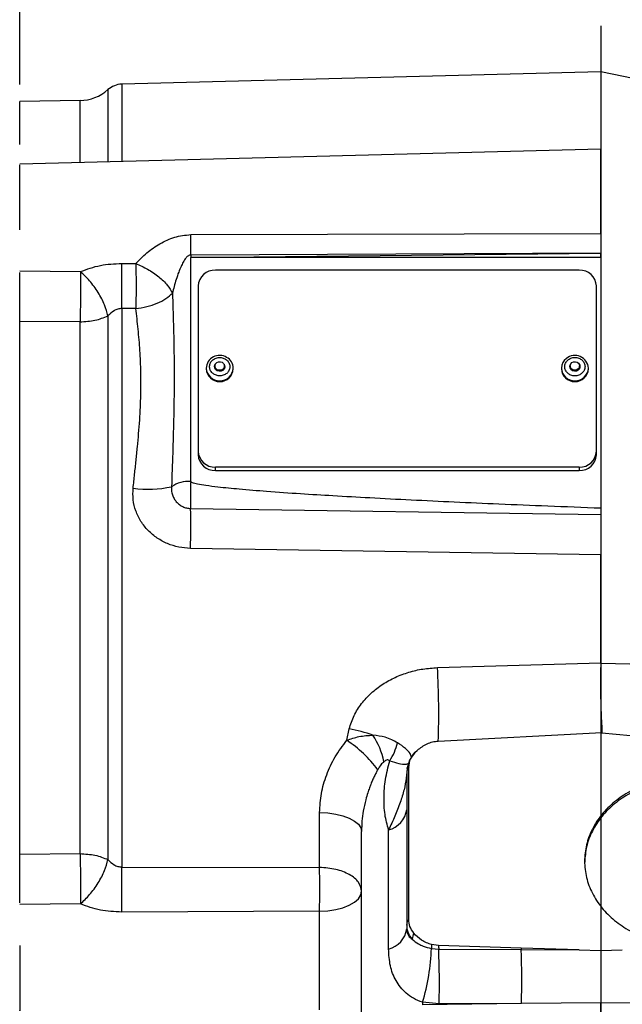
# Model space of a CAD drawing. Header units: inches. Extents: x 0.4 to 16.6, y 0.2 to 10.8.
# Tile 12 of 15: x 12 to 13.7, y 5.6 to 8.5. Entities that reach past the tile are written whole.
import ezdxf

# ---------------------------------------------------------------- set-up
doc = ezdxf.new("R2010")
doc.units = ezdxf.units.IN
doc.header["$MEASUREMENT"] = 0
doc.layers.add('SLD-0', color=7, linetype='Continuous', lineweight=25)
doc.styles.add('SLDTEXTSTYLE0', font='TXT', dxfattribs={"width": 0.75})
doc.dimstyles.new('SLDDIMSTYLE0', dxfattribs={"dimtxt": 0.145833, "dimasz": 0.13, "dimexe": 0, "dimexo": 0.0625, "dimgap": 0.036458, "dimtad": 0, "dimtih": 1, "dimtoh": 1, "dimdec": 1, "dimlfac": 2, "dimrnd": 1e-09, "dimzin": 12, "dimdsep": 46, "dimtxsty": 'SLDTEXTSTYLE0', "dimsah": 1, "dimcen": 0.09, "dimadec": 0, "dimazin": 3, "dimtfac": 1, "dimtdec": 1, "dimtofl": 0, "dimtmove": 0, "dimatfit": 3, "dimfxl": 0, "dimfrac": 2, "dimtolj": 1, "dimtzin": 12, "dimarcsym": 0})

# ---------------------------------------------------------------- blocks, each defined once
blk = doc.blocks.new('_D_5')
at = {"layer": 'SLD-0', "color": 7}
for p, q in [((13.658, 8.5069), (13.658, 8.9964)), ((14.952, 7.995), (14.952, 8.9964)), ((13.658, 8.8714), (13.9753, 8.8714)), ((14.1473, 8.8714), (14.1029, 8.8714)), ((14.1029, 8.8714), (14.1029, 8.6397)), ((14.3628, 8.8714), (14.4071, 8.8714)), ((14.4071, 8.8714), (14.4071, 8.6397)), ((14.952, 8.8714), (14.5348, 8.8714)), ((14.1029, 8.6397), (14.1473, 8.6397)), ((14.4071, 8.6397), (14.3628, 8.6397))]:
    blk.add_line(p, q, dxfattribs=at)
for points in [[(13.658, 8.8714), (13.788, 8.8514), (13.788, 8.8914)], [(14.952, 8.8714), (14.822, 8.8914), (14.822, 8.8514)]]:
    blk.add_solid(points, dxfattribs=at)
at = {"layer": 'SLD-0', "color": 7, "char_height": 0.14583, "attachment_point": 1, "style": 'SLDTEXTSTYLE0'}
for s, insert in [('2.6', (14.1204, 9.0889)), ('66', (14.1473, 8.8277))]:
    blk.add_mtext(s, dxfattribs=dict(at, insert=insert))
blk = doc.blocks.new('_D_6')
at = {"layer": 'SLD-0', "color": 7}
for p, q in [((8.9852, 8.0275), (8.9852, 9.665)), ((13.658, 8.5069), (13.658, 9.665)), ((8.9852, 9.54), (10.3398, 9.54)), ((10.5118, 9.54), (10.4675, 9.54)), ((10.4675, 9.54), (10.4675, 9.3082)), ((10.8351, 9.54), (10.8795, 9.54)), ((10.8795, 9.54), (10.8795, 9.3082)), ((13.658, 9.54), (11.0071, 9.54)), ((10.4675, 9.3082), (10.5118, 9.3082)), ((10.8795, 9.3082), (10.8351, 9.3082))]:
    blk.add_line(p, q, dxfattribs=at)
for points in [[(8.9852, 9.54), (9.1152, 9.52), (9.1152, 9.56)], [(13.658, 9.54), (13.528, 9.56), (13.528, 9.52)]]:
    blk.add_solid(points, dxfattribs=at)
at = {"layer": 'SLD-0', "color": 7, "char_height": 0.14583, "attachment_point": 1, "style": 'SLDTEXTSTYLE0'}
for s, insert in [('9.3', (10.5388, 9.7575)), ('237', (10.5118, 9.4962))]:
    blk.add_mtext(s, dxfattribs=dict(at, insert=insert))
blk = doc.blocks.new('_D_7')
at = {"layer": 'SLD-0', "color": 7}
for p, q in [((11.9737, 8.2868), (11.9737, 8.9964)), ((13.658, 8.5069), (13.658, 8.9964)), ((11.9737, 8.8714), (12.5131, 8.8714)), ((12.6851, 8.8714), (12.6407, 8.8714)), ((12.6407, 8.8714), (12.6407, 8.6397)), ((12.9006, 8.8714), (12.945, 8.8714)), ((12.945, 8.8714), (12.945, 8.6397)), ((13.658, 8.8714), (13.0726, 8.8714)), ((12.6407, 8.6397), (12.6851, 8.6397)), ((12.945, 8.6397), (12.9006, 8.6397))]:
    blk.add_line(p, q, dxfattribs=at)
for points in [[(11.9737, 8.8714), (12.1037, 8.8514), (12.1037, 8.8914)], [(13.658, 8.8714), (13.528, 8.8914), (13.528, 8.8514)]]:
    blk.add_solid(points, dxfattribs=at)
at = {"layer": 'SLD-0', "color": 7, "char_height": 0.14583, "attachment_point": 1, "style": 'SLDTEXTSTYLE0'}
for s, insert in [('3.4', (12.6582, 9.0889)), ('86', (12.6851, 8.8277))]:
    blk.add_mtext(s, dxfattribs=dict(at, insert=insert))
blk = doc.blocks.new('_D_8')
at = {"layer": 'SLD-0', "color": 7}
for p, q in [((13.658, 8.5069), (13.658, 9.665)), ((15.4775, 7.4636), (15.4775, 9.665)), ((13.658, 9.54), (14.3251, 9.54)), ((14.4971, 9.54), (14.4528, 9.54)), ((14.4528, 9.54), (14.4528, 9.3082)), ((14.7126, 9.54), (14.757, 9.54)), ((14.757, 9.54), (14.757, 9.3082)), ((15.4775, 9.54), (14.8846, 9.54)), ((14.4528, 9.3082), (14.4971, 9.3082)), ((14.757, 9.3082), (14.7126, 9.3082))]:
    blk.add_line(p, q, dxfattribs=at)
for points in [[(13.658, 9.54), (13.788, 9.52), (13.788, 9.56)], [(15.4775, 9.54), (15.3475, 9.56), (15.3475, 9.52)]]:
    blk.add_solid(points, dxfattribs=at)
at = {"layer": 'SLD-0', "color": 7, "char_height": 0.14583, "attachment_point": 1, "style": 'SLDTEXTSTYLE0'}
for s, insert in [('3.6', (14.4703, 9.7575)), ('92', (14.4971, 9.4962))]:
    blk.add_mtext(s, dxfattribs=dict(at, insert=insert))
blk = doc.blocks.new('_D_9')
at = {"layer": 'SLD-0'}
for p, q in [((10.4222, 7.7152), (10.4222, 8.9964)), ((11.9737, 8.2868), (11.9737, 8.9964)), ((10.4222, 8.8714), (10.9128, 8.8714)), ((11.0848, 8.8714), (11.0405, 8.8714)), ((11.0405, 8.8714), (11.0405, 8.6397)), ((11.3004, 8.8714), (11.3447, 8.8714)), ((11.3447, 8.8714), (11.3447, 8.6397)), ((11.9737, 8.8714), (11.4724, 8.8714)), ((11.0405, 8.6397), (11.0848, 8.6397)), ((11.3447, 8.6397), (11.3004, 8.6397))]:
    blk.add_line(p, q, dxfattribs=at)
for points in [[(10.4222, 8.8714), (10.5522, 8.8514), (10.5522, 8.8914)], [(11.9737, 8.8714), (11.8437, 8.8914), (11.8437, 8.8514)]]:
    blk.add_solid(points, dxfattribs=at)
at = {"layer": 'SLD-0', "char_height": 0.14583, "attachment_point": 1, "style": 'SLDTEXTSTYLE0'}
for s, insert in [('3.1', (11.058, 9.0889)), ('79', (11.0848, 8.8277))]:
    blk.add_mtext(s, dxfattribs=dict(at, insert=insert))

msp = doc.modelspace()

# ---------------------------------------------------------------- linework, layer by layer
at = {"color": 7, "linetype": 'Continuous', "lineweight": 25}
for p, q in [((13.658, 8.3237), (12.2688, 8.2874)), ((13.7845, 8.2968), (13.658, 8.3237)), ((13.658, 8.3237), (13.658, 8.0993)), ((12.1479, 8.2399), (11.9737, 8.2368)), ((13.658, 8.0993), (11.9737, 8.0552)), ((13.658, 7.8539), (13.658, 7.8648)), ((12.4688, 7.8509), (13.658, 7.8539)), ((13.658, 7.7973), (12.4688, 7.7916)), ((12.4688, 7.7847), (13.658, 7.7973)), ((12.4688, 7.7916), (12.4688, 7.7847)), ((12.4688, 7.1347), (12.4688, 7.7847)), ((13.658, 7.7847), (12.4688, 7.7847)), ((13.658, 7.7847), (13.658, 7.7973)), ((13.658, 7.7847), (13.658, 7.0569)), ((11.9737, 7.7457), (12.149, 7.7436)), ((12.2688, 7.7673), (12.3097, 7.7671)), ((13.5955, 7.7476), (12.5405, 7.7476)), ((11.9737, 7.6281), (11.9737, 7.7411)), ((12.4905, 7.7019), (12.4905, 7.2223)), ((13.6455, 7.2223), (13.6455, 7.7019)), ((12.3097, 7.6366), (12.2688, 7.6365)), ((12.2688, 7.6365), (12.2688, 6.0159)), ((11.9737, 6.0244), (11.9737, 7.6281)), ((12.2289, 7.6151), (12.2289, 6.0374)), ((12.1479, 7.5978), (11.9737, 7.599)), ((12.1479, 6.0547), (12.1479, 7.5978)), ((12.5136, 7.4636), (12.5136, 7.4613)), ((12.5392, 7.4697), (12.5392, 7.4628)), ((12.5667, 7.4628), (12.5667, 7.4697)), ((12.5923, 7.4613), (12.5923, 7.4636)), ((13.5436, 7.4636), (13.5436, 7.4613)), ((13.5692, 7.4697), (13.5692, 7.4628)), ((13.5967, 7.4628), (13.5967, 7.4697)), ((13.6223, 7.4613), (13.6223, 7.4636)), ((12.4905, 7.2223), (12.4905, 7.2121)), ((13.6455, 7.2121), (13.6455, 7.2223)), ((12.5405, 7.1766), (13.5955, 7.1766)), ((12.5405, 7.1664), (12.5405, 7.1766)), ((13.5955, 7.1766), (13.5955, 7.1664)), ((12.5405, 7.1664), (13.5955, 7.1664)), ((12.4686, 7.0563), (13.658, 7.0388)), ((13.658, 6.9215), (12.4682, 6.9405)), ((13.658, 6.6086), (13.658, 6.9215)), ((13.1844, 6.5944), (13.658, 6.6086)), ((13.658, 6.6086), (13.6579, 6.6073)), ((13.6579, 6.6073), (13.7845, 6.6047)), ((12.9212, 6.3835), (12.9285, 6.4172)), ((13.6614, 6.4049), (13.1869, 6.3803)), ((13.6614, 6.4049), (13.8115, 6.3911)), ((13.0955, 6.2907), (13.0941, 6.2739)), ((13.0949, 6.3032), (13.0972, 6.3032)), ((13.0969, 6.3018), (13.0955, 6.2907)), ((13.0955, 6.2907), (13.0955, 6.278)), ((13.101, 5.864), (13.101, 6.3042)), ((13.0955, 6.278), (13.0955, 5.8493)), ((12.8425, 6.0146), (12.8425, 6.1743)), ((12.9642, 5.5099), (12.9642, 6.1191)), ((13.0425, 5.7778), (13.0425, 6.1236)), ((11.9737, 6.0534), (12.1479, 6.0547)), ((11.9737, 5.9115), (11.9737, 6.0244)), ((12.2688, 6.0159), (12.8425, 6.0146)), ((12.149, 5.9088), (11.9737, 5.9068)), ((12.8425, 5.8874), (12.2688, 5.8851)), ((12.8425, 5.6013), (12.8425, 5.8874)), ((13.0955, 5.8493), (13.0955, 5.8364)), ((13.1668, 5.7796), (13.188, 5.7777)), ((13.1878, 5.7885), (13.1675, 5.791)), ((13.4269, 5.7808), (13.1878, 5.7885)), ((13.188, 5.7777), (13.427, 5.7765)), ((13.5956, 5.7756), (13.4269, 5.7808)), ((13.427, 5.7765), (13.5956, 5.7756)), ((13.5956, 5.7756), (13.658, 5.7738)), ((13.658, 5.7738), (13.7204, 5.7756)), ((13.1892, 5.619), (13.1412, 5.6233)), ((13.1412, 5.6233), (13.1412, 5.6159)), ((13.4281, 5.6199), (13.1412, 5.6159)), ((13.4281, 5.6199), (13.1892, 5.619)), ((13.658, 5.6216), (13.4281, 5.6199)), ((13.8879, 5.6199), (13.658, 5.6216))]:
    msp.add_line(p, q, dxfattribs=at)
at = {"color": 8, "linetype": 'Continuous', "lineweight": 25}
for p, q in [((12.2688, 8.2874), (12.2688, 8.0629)), ((12.2289, 8.2715), (12.2289, 8.0619)), ((12.1479, 8.0598), (12.1479, 8.2399))]:
    msp.add_line(p, q, dxfattribs=at)
at = {"color": 7, "linetype": 'Continuous', "lineweight": 25, "flags": 128}
for points in [[(12.5656, 7.4746), (12.5673, 7.4711), (12.5676, 7.4658), (12.5657, 7.4609), (12.5619, 7.4569), (12.5567, 7.4546), (12.5509, 7.4543), (12.5455, 7.4561), (12.5412, 7.4596), (12.5387, 7.4643), (12.5383, 7.4696), (12.5402, 7.4745), (12.5403, 7.4746)], [(12.5599, 7.4806), (12.5639, 7.4773), (12.5663, 7.4729), (12.5666, 7.468), (12.5648, 7.4634), (12.5613, 7.4597), (12.5564, 7.4576), (12.5511, 7.4573), (12.546, 7.4589), (12.542, 7.4622), (12.5397, 7.4666), (12.5394, 7.4715), (12.5411, 7.4761), (12.5447, 7.4798), (12.5495, 7.4819), (12.5549, 7.4822), (12.5599, 7.4806)], [(13.5956, 7.4746), (13.5971, 7.4716), (13.5977, 7.4663), (13.596, 7.4613), (13.5923, 7.4572), (13.5872, 7.4548), (13.5815, 7.4543), (13.576, 7.4558), (13.5715, 7.4592), (13.5688, 7.4638), (13.5683, 7.4691), (13.57, 7.4741), (13.5703, 7.4746)], [(13.5743, 7.4795), (13.579, 7.4818), (13.5844, 7.4822), (13.5895, 7.4808), (13.5936, 7.4777), (13.5961, 7.4733), (13.5966, 7.4685), (13.5951, 7.4638), (13.5917, 7.46), (13.5869, 7.4577), (13.5816, 7.4572), (13.5765, 7.4587), (13.5723, 7.4618), (13.5698, 7.4661), (13.5693, 7.471), (13.5709, 7.4757), (13.5743, 7.4795)], [(12.8425, 6.1743), (12.8664, 6.173), (12.8893, 6.1697), (12.9104, 6.1645), (12.9288, 6.1576), (12.9438, 6.1493), (12.955, 6.1399), (12.9619, 6.1297), (12.9642, 6.1191)], [(12.8425, 5.8874), (12.8664, 5.8888), (12.8893, 5.8923), (12.9104, 5.8978), (12.9288, 5.9051), (12.9438, 5.9139), (12.955, 5.9239), (12.9619, 5.9347), (12.9642, 5.9459)]]:
    msp.add_lwpolyline(points, dxfattribs=at)
at = {"color": 7, "linetype": 'Continuous', "lineweight": 25}
for centre, radius, start, end in [((12.2705, 8.2249), 0.0625, 91.5, 131.7081), ((12.1457, 8.3649), 0.125, 271, 311.7081), ((8.0546, 7.8212), 4.4143, 359.6148, 0.3852), ((8.5579, 7.7019), 3.7115, 358.9905, 1.0095), ((12.5384, 7.6996), 0.048, 87.5301, 177.2962), ((13.5975, 7.6996), 0.048, 2.7038, 92.4699), ((12.5527, 7.4611), 0.0392, 58.9084, 176.3183), ((12.557, 7.4631), 0.0354, 0.9019, 63.2549), ((13.5782, 7.4634), 0.0346, 125.5312, 179.5451), ((13.5829, 7.4607), 0.0395, 4.2282, 128.8751), ((12.553, 7.4638), 0.0394, 183.5871, 356.4129), ((13.583, 7.4637), 0.0394, 183.5645, 356.4355), ((12.5384, 7.2245), 0.048, 182.7038, 272.4699), ((12.5384, 7.2144), 0.048, 182.7038, 272.4699), ((13.5975, 7.2245), 0.048, 267.5301, 357.2962), ((13.5975, 7.2144), 0.048, 267.5301, 357.2962), ((12.3451, 7.4296), 0.3176, 262.1584, 282.368), ((12.4635, 7.045), 0.0898, 86.5889, 124.0881), ((9.574, 7.0089), 2.895, 358.6465, 0.9381), ((10.7901, 6.4592), 2.398, 358.1136, 3.2315), ((12.792, 5.7815), 0.6502, 71.5957, 77.8787), ((12.731, 6.0924), 0.3477, 36.3107, 56.835), ((12.8114, 6.2759), 0.2226, 11.8971, 33.3967), ((12.902, 6.4179), 0.1718, 326.8237, 345.9777), ((13.1196, 6.2888), 0.0242, 140.493, 175.5545), ((13.0881, 6.2782), 0.00737, 324.0738, 358.6229), ((13.0246, 6.1931), 0.0717, 284.5006, 351.3055), ((8.5579, 5.9505), 3.7115, 358.9905, 1.0095), ((13.1193, 5.8488), 0.0238, 140.2934, 178.7282), ((13.0246, 5.8473), 0.0717, 284.5006, 351.3055), ((13.1528, 5.8054), 0.0413, 153.5953, 178.6179), ((12.5567, 5.7995), 0.6104, 343.2229, 358.1402), ((13.3514, 5.7739), 0.1847, 174.6762, 178.2132), ((13.9854, 5.7996), 0.7977, 180.7979, 181.572), ((11.0771, 5.6822), 2.113, 358.2867, 2.5907), ((14.1454, 5.7953), 0.7187, 181.1609, 181.5002), ((11.2999, 5.6831), 2.1291, 358.2975, 2.5135)]:
    msp.add_arc(centre, radius, start, end, dxfattribs=at)
at = {"color": 8, "linetype": 'Continuous', "lineweight": 25}
for centre, start, end in [((12.553, 7.4661), 183.6262, 356.3738), ((13.583, 7.4661), 183.6284, 356.3716)]:
    msp.add_arc(centre, 0.0394, start, end, dxfattribs=at)
at = {"color": 7, "linetype": 'Continuous', "lineweight": 25}
for points, knots in [([(11.9737, 8.1124), (11.9737, 8.1193), (11.9737, 8.1459), (11.9737, 8.1796), (11.9737, 8.2127), (11.9737, 8.233), (11.9737, 8.2356), (11.9737, 8.2368)], [0, 0, 0, 0, 0.081503, 0.311127, 0.540751, 0.770376, 1, 1, 1, 1]), ([(13.658, 7.8648), (13.658, 7.8846), (13.658, 7.9241), (13.658, 7.9796), (13.658, 8.0277), (13.658, 8.0659), (13.658, 8.0899), (13.658, 8.1006), (13.658, 8.0984), (13.658, 8.098)], [0, 0, 0, 0, 0.160952, 0.321904, 0.482856, 0.6438079, 0.8047599, 0.9657119, 1, 1, 1, 1]), ([(11.9737, 7.8648), (11.9737, 7.8826), (11.9737, 7.9183), (11.9737, 7.9675), (11.9737, 8.0089), (11.9737, 8.0383), (11.9737, 8.0541), (11.9737, 8.0536), (11.9737, 8.0534)], [0, 0, 0, 0, 0.178773, 0.357545, 0.536318, 0.715091, 0.893864, 1, 1, 1, 1]), ([(12.3097, 7.7671), (12.3199, 7.7778), (12.3403, 7.799), (12.3792, 7.8251), (12.4217, 7.8461), (12.4531, 7.8493), (12.4688, 7.8509)], [0, 0, 0, 0, 0.250221, 0.499617, 0.749828, 1, 1, 1, 1]), ([(13.658, 7.8539), (13.658, 7.8442), (13.658, 7.8247), (13.658, 7.8065), (13.658, 7.7973)], [0, 0, 0, 0, 0.498332, 1, 1, 1, 1]), ([(12.4688, 7.7916), (12.4677, 7.7915), (12.4654, 7.7913), (12.462, 7.7896), (12.4586, 7.7871), (12.4528, 7.7812), (12.4468, 7.7714), (12.44, 7.7573), (12.4332, 7.7406), (12.4266, 7.7212), (12.4206, 7.7009), (12.4174, 7.6877), (12.4158, 7.6813)], [0, 0, 0, 0, 0.026041, 0.054674, 0.087614, 0.126006, 0.251224, 0.358574, 0.501003, 0.680493, 0.843924, 1, 1, 1, 1]), ([(12.149, 7.7436), (12.1491, 7.7303), (12.1493, 7.7082), (12.1491, 7.6689), (12.1487, 7.6321), (12.1482, 7.609), (12.1479, 7.5978)], [0, 0, 0, 0, 0.30035, 0.499876, 0.756119, 1, 1, 1, 1]), ([(12.149, 7.7436), (12.168, 7.7505), (12.2061, 7.7644), (12.2479, 7.7663), (12.2688, 7.7673)], [0, 0, 0, 0, 0.499962, 1, 1, 1, 1]), ([(12.2289, 7.6151), (12.2261, 7.6255), (12.2204, 7.6471), (12.2012, 7.6831), (12.1766, 7.7175), (12.158, 7.7351), (12.149, 7.7436)], [0, 0, 0, 0, 0.243136, 0.5, 0.756864, 1, 1, 1, 1]), ([(12.3097, 7.7671), (12.3098, 7.7568), (12.3102, 7.7359), (12.3103, 7.7011), (12.3102, 7.6666), (12.3098, 7.6465), (12.3097, 7.6366)], [0, 0, 0, 0, 0.247693, 0.4998393, 0.7540829, 1, 1, 1, 1]), ([(12.3097, 7.7671), (12.3213, 7.7619), (12.3451, 7.7511), (12.377, 7.7289), (12.4027, 7.7045), (12.4115, 7.6889), (12.4158, 7.6813)], [0, 0, 0, 0, 0.243758, 0.5, 0.756242, 1, 1, 1, 1]), ([(12.3097, 7.6366), (12.3203, 7.6381), (12.342, 7.641), (12.3721, 7.6511), (12.3982, 7.6646), (12.41, 7.6758), (12.4158, 7.6813)], [0, 0, 0, 0, 0.245667, 0.5, 0.754333, 1, 1, 1, 1]), ([(12.4158, 7.6813), (12.4178, 7.6202), (12.4217, 7.4994), (12.4201, 7.3119), (12.4155, 7.1844), (12.4132, 7.1194)], [0, 0, 0, 0, 0.333905, 0.660587, 1, 1, 1, 1]), ([(12.2688, 7.6365), (12.2649, 7.6362), (12.257, 7.6356), (12.2426, 7.6288), (12.2344, 7.6205), (12.2289, 7.6151)], [0, 0, 0, 0, 0.249706, 0.501477, 1, 1, 1, 1]), ([(12.3018, 7.115), (12.3033, 7.1286), (12.3061, 7.1554), (12.3105, 7.1954), (12.3144, 7.2346), (12.318, 7.2739), (12.3209, 7.3124), (12.323, 7.3498), (12.3247, 7.396), (12.3248, 7.4511), (12.322, 7.5148), (12.3167, 7.577), (12.312, 7.6167), (12.3097, 7.6366)], [0, 0, 0, 0, 0.073358, 0.1452012, 0.2179372, 0.2880751, 0.3620266, 0.4321641, 0.4985114, 0.6236348, 0.7491809, 0.8745042, 1, 1, 1, 1]), ([(12.5381, 7.4446), (12.5351, 7.4466), (12.5305, 7.4497), (12.5265, 7.4557), (12.5244, 7.4609), (12.5234, 7.4663), (12.5238, 7.4734), (12.527, 7.4816), (12.5333, 7.4882), (12.5399, 7.4919), (12.5455, 7.4938), (12.5515, 7.4947), (12.5592, 7.4944), (12.5645, 7.4922), (12.5678, 7.4908)], [0, 0, 0, 0, 0.1197215, 0.1848034, 0.2499999, 0.3150819, 0.3802785, 0.5, 0.6197215, 0.6848034, 0.7499999, 0.8150819, 0.8802785, 1, 1, 1, 1]), ([(12.5678, 7.4908), (12.5708, 7.4888), (12.5754, 7.4857), (12.5795, 7.4797), (12.5816, 7.4745), (12.5825, 7.4691), (12.5821, 7.462), (12.5789, 7.4538), (12.5726, 7.4472), (12.5661, 7.4435), (12.5604, 7.4416), (12.5545, 7.4407), (12.5467, 7.441), (12.5415, 7.4432), (12.5381, 7.4446)], [0, 0, 0, 0, 0.119721, 0.184803, 0.25, 0.315082, 0.380279, 0.5, 0.619721, 0.684803, 0.75, 0.815082, 0.880279, 1, 1, 1, 1]), ([(13.6015, 7.4469), (13.5984, 7.4451), (13.5936, 7.4422), (13.586, 7.4408), (13.58, 7.4408), (13.5741, 7.4419), (13.567, 7.4447), (13.5597, 7.4503), (13.5551, 7.458), (13.5535, 7.4649), (13.5535, 7.4704), (13.5548, 7.4758), (13.5578, 7.4824), (13.5618, 7.4861), (13.5644, 7.4885)], [0, 0, 0, 0, 0.119721, 0.184803, 0.25, 0.315082, 0.380279, 0.5, 0.619721, 0.684803, 0.75, 0.815082, 0.880279, 1, 1, 1, 1]), ([(13.5644, 7.4885), (13.5675, 7.4903), (13.5723, 7.4932), (13.5799, 7.4946), (13.5859, 7.4946), (13.5919, 7.4935), (13.5989, 7.4907), (13.6063, 7.4851), (13.6108, 7.4774), (13.6124, 7.4705), (13.6124, 7.465), (13.6112, 7.4596), (13.6082, 7.453), (13.6041, 7.4493), (13.6015, 7.4469)], [0, 0, 0, 0, 0.1197215, 0.1848034, 0.2499999, 0.3150819, 0.3802785, 0.5, 0.6197215, 0.6848034, 0.7499999, 0.8150819, 0.8802785, 1, 1, 1, 1]), ([(11.9737, 6.1812), (11.9737, 6.2186), (11.9737, 6.2969), (11.9737, 6.4225), (11.9737, 6.5549), (11.9737, 6.6899), (11.9737, 6.8262), (11.9737, 6.9625), (11.9737, 7.0976), (11.9737, 7.23), (11.9737, 7.3556), (11.9737, 7.4338), (11.9737, 7.4712)], [0, 0, 0, 0, 0.093198, 0.194899, 0.2966, 0.3983, 0.500001, 0.601702, 0.703403, 0.805103, 0.906804, 1, 1, 1, 1]), ([(12.4682, 6.9405), (12.4568, 6.9413), (12.4341, 6.9429), (12.4014, 6.9534), (12.3712, 6.9695), (12.3449, 6.9914), (12.3236, 7.0182), (12.3088, 7.0487), (12.3005, 7.0816), (12.3014, 7.1039), (12.3018, 7.115)], [0, 0, 0, 0, 0.1251422, 0.2504193, 0.3751674, 0.5007019, 0.6261622, 0.7506386, 0.8755309, 1, 1, 1, 1]), ([(12.4132, 7.1194), (12.413, 7.1156), (12.4127, 7.1078), (12.4153, 7.096), (12.42, 7.0851), (12.427, 7.0753), (12.4355, 7.0673), (12.4457, 7.0612), (12.4568, 7.0572), (12.4647, 7.0566), (12.4686, 7.0563)], [0, 0, 0, 0, 0.122518, 0.250162, 0.383182, 0.50013, 0.630923, 0.750209, 0.875321, 1, 1, 1, 1]), ([(13.658, 7.0569), (13.6067, 7.0588), (13.5082, 7.0626), (13.3666, 7.0685), (13.2346, 7.0744), (13.1098, 7.0803), (12.9925, 7.0864), (12.8856, 7.0924), (12.7859, 7.0985), (12.6951, 7.1048), (12.6149, 7.1113), (12.5562, 7.1171), (12.516, 7.1221), (12.4915, 7.1261), (12.4771, 7.1294), (12.4707, 7.1322), (12.4692, 7.1335), (12.4689, 7.1342), (12.4688, 7.1345), (12.4688, 7.1347)], [0, 0, 0, 0, 0.1288933, 0.2475797, 0.3560596, 0.4608365, 0.5613974, 0.6510692, 0.729854, 0.8124305, 0.8797571, 0.9318492, 0.9607868, 0.9816138, 0.9944274, 0.9979621, 0.9991116, 0.9995759, 1, 1, 1, 1]), ([(13.658, 7.0569), (13.658, 7.0533), (13.658, 7.0462), (13.658, 7.0413), (13.658, 7.0388)], [0, 0, 0, 0, 0.499969, 1, 1, 1, 1]), ([(13.658, 7.0388), (13.658, 7.0323), (13.658, 7.0192), (13.658, 6.9903), (13.658, 6.957), (13.658, 6.9334), (13.658, 6.9215)], [0, 0, 0, 0, 0.249524, 0.499354, 0.74934, 1, 1, 1, 1]), ([(13.6579, 6.6073), (13.6577, 6.5965), (13.6571, 6.5751), (13.657, 6.5431), (13.6573, 6.5125), (13.658, 6.4836), (13.659, 6.4577), (13.6601, 6.4349), (13.6613, 6.4167), (13.6614, 6.4086), (13.6614, 6.4049)], [0, 0, 0, 0, 0.127638, 0.250004, 0.375464, 0.500003, 0.62578, 0.75001, 0.88392, 1, 1, 1, 1]), ([(12.9285, 6.4172), (12.9327, 6.4301), (12.941, 6.4559), (12.9636, 6.4908), (12.9918, 6.5214), (13.025, 6.5469), (13.0618, 6.5672), (13.1012, 6.5818), (13.1423, 6.5916), (13.1703, 6.5935), (13.1844, 6.5944)], [0, 0, 0, 0, 0.124788, 0.249877, 0.374635, 0.499963, 0.624763, 0.750107, 0.874436, 1, 1, 1, 1]), ([(12.8425, 6.1743), (12.8435, 6.1926), (12.8456, 6.2294), (12.8619, 6.2838), (12.8861, 6.3363), (12.9095, 6.3677), (12.9212, 6.3835)], [0, 0, 0, 0, 0.250045, 0.500579, 0.749619, 1, 1, 1, 1]), ([(12.9212, 6.3835), (12.9331, 6.3876), (12.9584, 6.3963), (12.9838, 6.3977), (12.9972, 6.3984)], [0, 0, 0, 0, 0.46858, 1, 1, 1, 1]), ([(13.0687, 6.3763), (13.0575, 6.3825), (13.0372, 6.3936), (13.0096, 6.3969), (12.9972, 6.3984)], [0, 0, 0, 0, 0.551552, 1, 1, 1, 1]), ([(13.1869, 6.3803), (13.1811, 6.3797), (13.1694, 6.3785), (13.1473, 6.3708), (13.1341, 6.3609), (13.1253, 6.3543)], [0, 0, 0, 0, 0.244982, 0.500072, 1, 1, 1, 1]), ([(13.1189, 6.3481), (13.1132, 6.3409), (13.1016, 6.3264), (13.098, 6.3085), (13.0961, 6.2994)], [0, 0, 0, 0, 0.495893, 1, 1, 1, 1]), ([(13.101, 6.3042), (13.1021, 6.3135), (13.1043, 6.3321), (13.1183, 6.3469), (13.1253, 6.3543)], [0, 0, 0, 0, 0.500695, 1, 1, 1, 1]), ([(13.0292, 6.3218), (13.0262, 6.3188), (13.0192, 6.3121), (13.0141, 6.3033), (13.0112, 6.2983)], [0, 0, 0, 0, 0.434711, 1, 1, 1, 1]), ([(13.0458, 6.3239), (13.0448, 6.3248), (13.0427, 6.3265), (13.0384, 6.3267), (13.0337, 6.3251), (13.0308, 6.3229), (13.0292, 6.3218)], [0, 0, 0, 0, 0.256493, 0.49953, 0.734154, 1, 1, 1, 1]), ([(13.0425, 6.1236), (13.0386, 6.1383), (13.0306, 6.1676), (13.0286, 6.2171), (13.032, 6.2696), (13.0412, 6.3058), (13.0458, 6.3239)], [0, 0, 0, 0, 0.250086, 0.500078, 0.750037, 1, 1, 1, 1]), ([(13.0112, 6.2983), (13.0095, 6.2953), (13.006, 6.2889), (13.001, 6.2787), (12.9959, 6.2676), (12.9912, 6.2565), (12.9866, 6.2443), (12.9815, 6.2295), (12.975, 6.207), (12.9691, 6.1796), (12.965, 6.1488), (12.9645, 6.1291), (12.9642, 6.1191)], [0, 0, 0, 0, 0.055436, 0.115618, 0.180553, 0.250244, 0.306817, 0.389966, 0.499688, 0.680432, 0.838718, 1, 1, 1, 1]), ([(13.0941, 6.2739), (13.0922, 6.2628), (13.0883, 6.2401), (13.0764, 6.2024), (13.0612, 6.1625), (13.0489, 6.1368), (13.0425, 6.1236)], [0, 0, 0, 0, 0.232349, 0.477889, 0.732645, 1, 1, 1, 1]), ([(13.908, 6.2705), (13.8885, 6.2696), (13.8497, 6.2678), (13.7936, 6.2533), (13.7419, 6.2308), (13.6966, 6.2003), (13.6594, 6.1632), (13.632, 6.1209), (13.6146, 6.0759), (13.6124, 6.045), (13.6113, 6.0301)], [0, 0, 0, 0, 0.125951, 0.251903, 0.377854, 0.503805, 0.629756, 0.755708, 0.881659, 1, 1, 1, 1]), ([(12.1479, 6.0547), (12.1482, 6.0434), (12.1487, 6.0204), (12.1491, 5.9835), (12.1493, 5.9443), (12.1491, 5.9221), (12.149, 5.9088)], [0, 0, 0, 0, 0.243881, 0.500124, 0.699654, 1, 1, 1, 1]), ([(12.149, 5.9088), (12.158, 5.9174), (12.1766, 5.935), (12.2012, 5.9693), (12.2204, 6.0054), (12.2261, 6.0269), (12.2289, 6.0374)], [0, 0, 0, 0, 0.243136, 0.5, 0.756864, 1, 1, 1, 1]), ([(12.2289, 6.0374), (12.2344, 6.0319), (12.2426, 6.0237), (12.257, 6.0168), (12.2649, 6.0162), (12.2688, 6.0159)], [0, 0, 0, 0, 0.497936, 0.748079, 1, 1, 1, 1]), ([(12.8425, 5.8874), (12.8427, 5.8997), (12.843, 5.9204), (12.8431, 5.956), (12.8429, 5.9873), (12.8426, 6.0066), (12.8425, 6.0146)], [0, 0, 0, 0, 0.297993, 0.499989, 0.794595, 1, 1, 1, 1]), ([(12.2688, 5.8851), (12.2479, 5.8861), (12.206, 5.8881), (12.168, 5.9019), (12.149, 5.9088)], [0, 0, 0, 0, 0.5003462, 1, 1, 1, 1]), ([(13.1158, 5.8237), (13.1115, 5.83), (13.1029, 5.8425), (13.1016, 5.8569), (13.101, 5.864)], [0, 0, 0, 0, 0.501873, 1, 1, 1, 1]), ([(13.1115, 5.8064), (13.1068, 5.8131), (13.0976, 5.8265), (13.0962, 5.8418), (13.0955, 5.8493)], [0, 0, 0, 0, 0.507548, 1, 1, 1, 1]), ([(13.0955, 5.8364), (13.0957, 5.8325), (13.0962, 5.8246), (13.1009, 5.8136), (13.1073, 5.8093), (13.1115, 5.8064)], [0, 0, 0, 0, 0.251108, 0.501033, 1, 1, 1, 1]), ([(13.1115, 5.8064), (13.1172, 5.8015), (13.1263, 5.7937), (13.1451, 5.7848), (13.1586, 5.7816), (13.1668, 5.7796)], [0, 0, 0, 0, 0.396858, 0.631989, 1, 1, 1, 1]), ([(13.1675, 5.791), (13.1624, 5.7925), (13.1519, 5.7954), (13.1332, 5.8057), (13.1227, 5.8166), (13.1158, 5.8237)], [0, 0, 0, 0, 0.243016, 0.501495, 1, 1, 1, 1]), ([(11.9737, 5.7877), (11.9737, 5.7698), (11.9737, 5.7342), (11.9737, 5.685), (11.9737, 5.6436), (11.9737, 5.6142), (11.9737, 5.5984), (11.9737, 5.5989), (11.9737, 5.5991)], [0, 0, 0, 0, 0.178773, 0.357545, 0.536318, 0.715091, 0.893864, 1, 1, 1, 1]), ([(13.1412, 5.6233), (13.1321, 5.6269), (13.1138, 5.6341), (13.0862, 5.6548), (13.0622, 5.6855), (13.0456, 5.7282), (13.0436, 5.7613), (13.0425, 5.7778)], [0, 0, 0, 0, 0.124686, 0.250316, 0.499903, 0.749837, 1, 1, 1, 1]), ([(13.658, 5.7738), (13.658, 5.762), (13.6579, 5.7395), (13.658, 5.6989), (13.6579, 5.6579), (13.658, 5.6338), (13.658, 5.6216)], [0, 0, 0, 0, 0.260385, 0.49945, 0.744991, 1, 1, 1, 1]), ([(13.658, 5.497), (13.658, 5.5192), (13.658, 5.5637), (13.658, 5.6023), (13.658, 5.6216)], [0, 0, 0, 0, 0.500104, 1, 1, 1, 1])]:
    msp.add_open_spline(points, degree=3, knots=knots, dxfattribs=at)
for points in [[(12.1479, 7.5978), (12.1628, 7.5987), (12.1927, 7.6005), (12.2168, 7.6102), (12.2289, 7.6151)], [(12.4688, 7.1347), (12.4687, 7.1276), (12.4683, 7.1133), (12.4681, 7.0906), (12.4682, 7.0701), (12.4685, 7.0609), (12.4686, 7.0563)], [(13.908, 6.2762), (13.8885, 6.2753), (13.8497, 6.2735), (13.7936, 6.259), (13.7419, 6.2365), (13.6966, 6.2061), (13.6594, 6.169), (13.6318, 6.1266), (13.6148, 6.0807), (13.6091, 6.0329), (13.6148, 5.9852), (13.6318, 5.9392), (13.6594, 5.8969), (13.6966, 5.8598), (13.7419, 5.8293), (13.7936, 5.8068), (13.8497, 5.7924), (13.8885, 5.7905), (13.908, 5.7896)], [(12.1479, 6.0547), (12.1628, 6.0538), (12.1927, 6.052), (12.2168, 6.0423), (12.2289, 6.0374)], [(12.9642, 5.9459), (12.9624, 5.9547), (12.9588, 5.9725), (12.9308, 5.9949), (12.8907, 6.0109), (12.8585, 6.0134), (12.8425, 6.0146)]]:
    msp.add_open_spline(points, degree=3, dxfattribs=at)
at = {"color": 8, "linetype": 'Continuous', "lineweight": 25}
for points, knots in [([(13.1088, 6.3344), (13.1081, 6.3379), (13.1064, 6.3452), (13.0928, 6.3599), (13.0768, 6.3708), (13.0687, 6.3763)], [0, 0, 0, 0, 0.317541, 0.65586, 1, 1, 1, 1]), ([(13.0458, 6.3239), (13.055, 6.321), (13.0733, 6.3153), (13.0925, 6.3129), (13.0987, 6.3157), (13.1018, 6.3172)], [0, 0, 0, 0, 0.337486, 0.669292, 1, 1, 1, 1])]:
    msp.add_open_spline(points, degree=3, knots=knots, dxfattribs=at)
at = {"layer": 'SLD-0', "color": 7}
msp.add_line((13.658, 8.4569), (13.658, 3.8366), dxfattribs=at)

# ---------------------------------------------------------------- dimensions: what is measured, and where the dimension line sits
for base, p1, p2, picture, middle in [((8.9852, 9.54), (13.658, 8.4569), (8.9852, 7.9775), '_D_6', (10.6735, 9.54)), ((13.658, 9.54), (15.4775, 7.4136), (13.658, 8.4569), '_D_8', (14.6049, 9.54)), ((11.9737, 8.8714), (13.658, 8.4569), (11.9737, 8.2368), '_D_7', (12.7929, 8.8714)), ((14.952, 8.8714), (13.658, 8.4569), (14.952, 7.945), '_D_5', (14.255, 8.8714))]:
    dim = msp.add_linear_dim(base=base, p1=p1, p2=p2, dimstyle='SLDDIMSTYLE0', dxfattribs=at)
    dim.commit()
    dim.dimension.update_dxf_attribs({"geometry": picture, "text_midpoint": middle, "dimtype": 160})
at = {"layer": 'SLD-0'}
dim = msp.add_linear_dim(base=(10.4222, 8.8714), p1=(11.9737, 8.2368), p2=(10.4222, 7.6652), dimstyle='SLDDIMSTYLE0', dxfattribs=at)
dim.commit()
dim.dimension.update_dxf_attribs({"geometry": '_D_9', "text_midpoint": (11.1926, 8.8714), "dimtype": 160})

doc.saveas('drawing.dxf')
